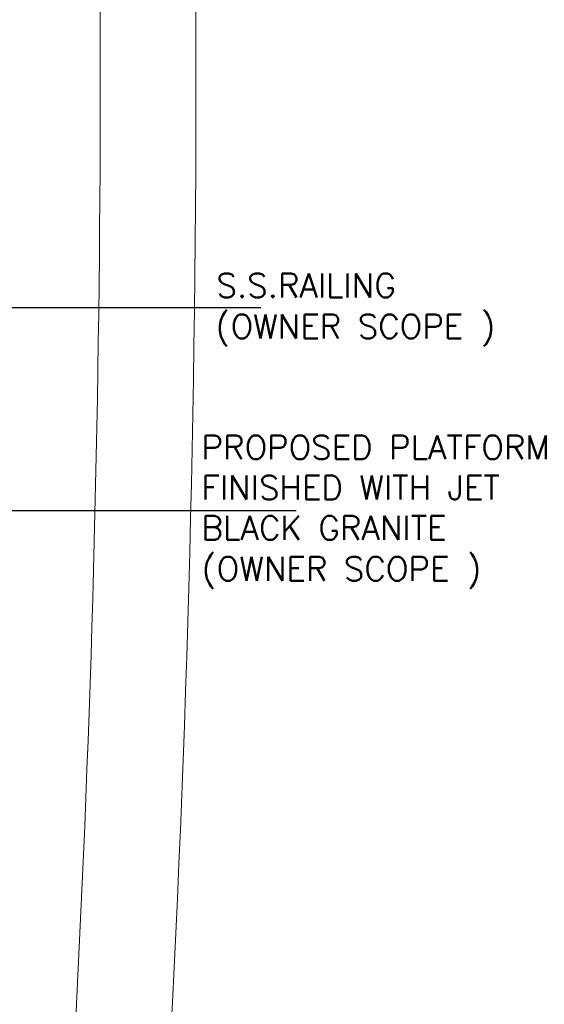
# Model space of a CAD drawing. Header units: millimetres. Extents: x 52937 to 262245, y 6619 to 63681.
# Tile 46 of 56: x 96111 to 99401, y 24290 to 30466. Entities that reach past the tile are written whole.
import ezdxf

# ---------------------------------------------------------------- set-up
doc = ezdxf.new("R2010")
doc.units = ezdxf.units.MM
for name, color, linetype, lineweight in [('ACP', 8, 'Continuous', 15), ('HATCH', 8, 'Continuous', 5), ('TEXT', 8, 'Continuous', 5)]:
    doc.layers.add(name, color=color, linetype=linetype, lineweight=lineweight)
doc.layers.add('ARROWS', color=6, linetype='Continuous')
doc.styles.add('ARIAL', font='romans.shx', dxfattribs={"width": 0.8})

msp = doc.modelspace()

# ---------------------------------------------------------------- linework, layer by layer
at = {"layer": 'ACP', "ltscale": 300}
msp.add_arc((-16616.5, 30102.8), 113832.9, 351.068438, 5.056296, dxfattribs=at)
at = {"layer": 'ARROWS'}
for points in [[(95425.7, 28661.2), (97624.2, 28661.2)], [(95079.7, 27387), (97844.7, 27387)]]:
    msp.add_lwpolyline(points, dxfattribs=at)
at = {"layer": 'HATCH', "ltscale": 2000}
msp.add_arc((-16604.8, 30101.8), 113221.1, 351.020284, 2.598755, dxfattribs=at)

# ---------------------------------------------------------------- texts
at = {"layer": 'TEXT', "style": 'ARIAL'}
for s, p in [('S.S.RAILING', (97345.2, 28723.8)), ('(', (97340.5, 28467)), ('OWNER SCOPE', (97434.2, 28467)), (')', (99003.7, 28467)), ('PROPOSED PLATFORM', (97251.7, 27708.6)), ('FINISHED WITH JET', (97251.7, 27455.9)), ('BLACK GRANITE', (97251.7, 27203.1)), ('(', (97253.6, 26946.4)), (')', (98916.8, 26946.4)), ('OWNER SCOPE', (97347.3, 26946.4))]:
    msp.add_text(s, height=150, rotation=360, dxfattribs=at).set_placement(p)

doc.saveas('drawing.dxf')
